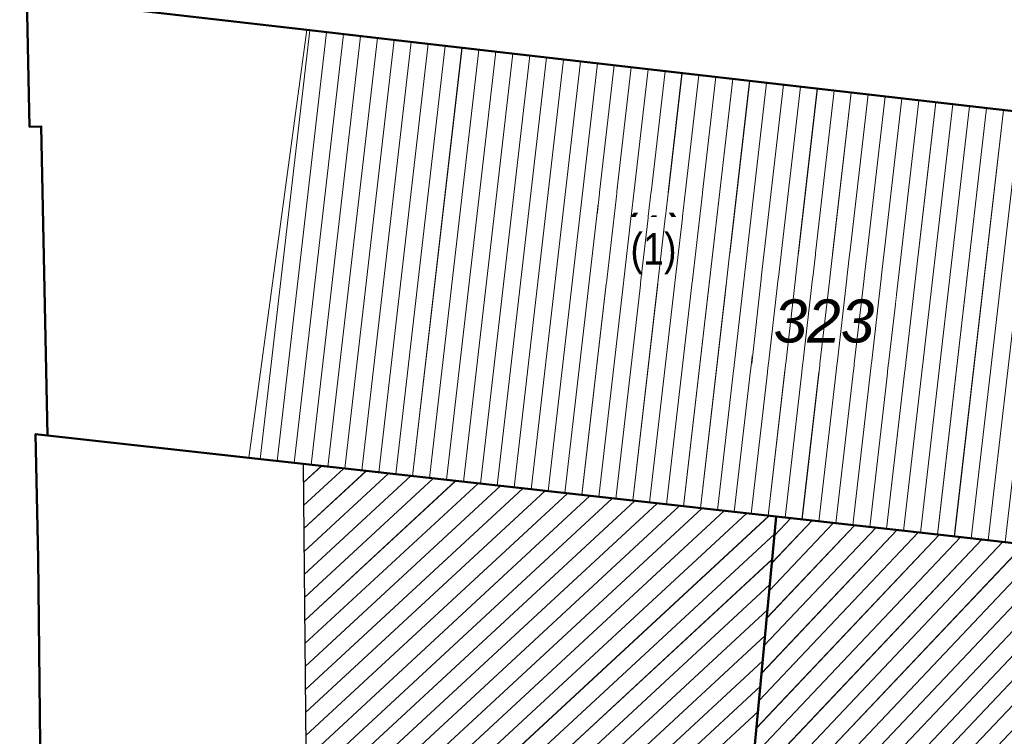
# Model space of a CAD drawing. Header units: millimetres. Extents: x 32365810 to 32368499, y 5620272 to 5622478.
# Tile 227 of 249: x 32366548 to 32366570, y 5620844 to 5620859. Entities that reach past the tile are written whole.
import ezdxf

# ---------------------------------------------------------------- set-up
doc = ezdxf.new("R2010")
doc.units = ezdxf.units.MM
for name, pattern in [('1600.1047', [0]), ('1600.2028', [0]), ('1600.2505', [0]), ('1600.8201', [0.5, 0.25, -0.125, 0, -0.125])]:
    doc.linetypes.add(name, pattern=pattern)
doc.layers.get('0').update_dxf_attribs({"color": 1, "linetype": 'CONTINUOUS'})
for name, color, linetype in [('_K_Ebene 32', 251, 'CONTINUOUS'), ('_K_Gebäude', 251, 'CONTINUOUS'), ('Ebene 32', 7, 'CONTINUOUS')]:
    doc.layers.add(name, color=color, linetype=linetype)
doc.layers.add('_K_Flurstücke_Grenzpunkte', color=251, linetype='CONTINUOUS', lineweight=50)
for name, color, linetype, transparency in [('Flurstücke_Grenzpunkte', 11, 'CONTINUOUS', 0.75), ('Gebäude', 31, 'CONTINUOUS', 0.75), ('Lagebezeichnungen', 12, 'CONTINUOUS', 0.75)]:
    doc.layers.add(name, color=color, linetype=linetype, transparency=transparency)
doc.styles.add('Flurstücksnummer - K 10 700', font='ariali.ttf')
doc.styles.add('Hausnummern NRW', font='arial.ttf', dxfattribs={"width": 0.85})

# ---------------------------------------------------------------- blocks, each defined once
blk = doc.blocks.new('O1134')
at = {"layer": 'Flurstücke_Grenzpunkte', "color": 7, "linetype": '1600.2028', "lineweight": 35}
for p, q in [((32366048.95, 5622208.059), (32366048.693, 5622208.087)), ((32366048.693, 5622208.087), (32366048.749, 5622205.345)), ((32366053.383, 5622207.565), (32366048.95, 5622208.059)), ((32366054.584, 5622207.43), (32366053.383, 5622207.565)), ((32366064.999, 5622206.27), (32366054.584, 5622207.43)), ((32366064.213, 5622197.868), (32366064.999, 5622206.27)), ((32366048.749, 5622205.345), (32366048.916, 5622189.657))]:
    blk.add_line(p, q, dxfattribs=at)
blk = doc.blocks.new('O1252')
at = {"layer": 'Flurstücke_Grenzpunkte', "color": 7, "linetype": '1600.2028', "lineweight": 35}
for p, q in [((32366048.497, 5622217.701), (32366054.664, 5622216.989)), ((32366054.664, 5622216.989), (32366057.198, 5622216.697)), ((32366057.198, 5622216.697), (32366071.373, 5622215.064))]:
    blk.add_line(p, q, dxfattribs=at)
blk = doc.blocks.new('O1480')
at = {"layer": 'Flurstücke_Grenzpunkte', "color": 7, "linetype": '1600.2028', "lineweight": 35}
for p, q in [((32366064.213, 5622197.868), (32366064.999, 5622206.27)), ((32366069.01, 5622205.822), (32366064.999, 5622206.27)), ((32366087.333, 5622206.04), (32366070.215, 5622205.568)), ((32366087.333, 5622206.04), (32366086.719, 5622196.83)), ((32366070.229, 5622205.687), (32366069.01, 5622205.822)), ((32366070.215, 5622205.568), (32366070.229, 5622205.687)), ((32366068.161, 5622197.8), (32366064.213, 5622197.868)), ((32366068.496, 5622195.175), (32366068.161, 5622197.8)), ((32366074.18, 5622196.735), (32366068.496, 5622195.175)), ((32366074.171, 5622196.476), (32366086.719, 5622196.83)), ((32366074.171, 5622196.476), (32366074.18, 5622196.735))]:
    blk.add_line(p, q, dxfattribs=at)
at = {"layer": 'Flurstücke_Grenzpunkte', "color": 7, "lineweight": 18, "insert": (32366075.773, 5622199.935), "char_height": 0.95, "attachment_point": 8, "line_spacing_factor": 0.69, "style": 'Flurstücksnummer - K 10 700', "bg_fill": 2}
blk.add_mtext('194', dxfattribs=at)
blk = doc.blocks.new('O1830')
at = {"layer": 'Flurstücke_Grenzpunkte', "color": 7, "linetype": '1600.2028', "lineweight": 35}
for p, q in [((32366048.497, 5622217.701), (32366054.664, 5622216.989)), ((32366048.497, 5622217.701), (32366048.555, 5622214.857)), ((32366054.664, 5622216.989), (32366057.198, 5622216.697)), ((32366057.198, 5622216.697), (32366071.373, 5622215.064)), ((32366048.555, 5622214.857), (32366048.815, 5622214.862)), ((32366048.815, 5622214.862), (32366048.95, 5622208.059)), ((32366053.383, 5622207.565), (32366048.95, 5622208.059)), ((32366054.584, 5622207.43), (32366053.383, 5622207.565)), ((32366064.999, 5622206.27), (32366054.584, 5622207.43)), ((32366069.01, 5622205.822), (32366064.999, 5622206.27)), ((32366070.229, 5622205.687), (32366069.01, 5622205.822))]:
    blk.add_line(p, q, dxfattribs=at)
at = {"layer": 'Flurstücke_Grenzpunkte', "color": 7, "lineweight": 18, "insert": (32366066.049, 5622210.09), "char_height": 0.95, "attachment_point": 8, "line_spacing_factor": 0.69, "style": 'Flurstücksnummer - K 10 700', "bg_fill": 2}
blk.add_mtext('323', dxfattribs=at)
blk = doc.blocks.new('O2616')
at = {"layer": 'Gebäude', "color": 7, "linetype": '1600.2505', "lineweight": 18}
for p, q in [((32366054.664, 5622216.989), (32366053.383, 5622207.565)), ((32366057.198, 5622216.697), (32366054.664, 5622216.989)), ((32366071.373, 5622215.064), (32366057.198, 5622216.697)), ((32366071.358, 5622214.934), (32366071.373, 5622215.064)), ((32366071.358, 5622214.934), (32366070.229, 5622205.687)), ((32366053.383, 5622207.565), (32366054.584, 5622207.43)), ((32366054.584, 5622207.43), (32366064.999, 5622206.27)), ((32366064.999, 5622206.27), (32366069.01, 5622205.822)), ((32366069.01, 5622205.822), (32366070.229, 5622205.687))]:
    blk.add_line(p, q, dxfattribs=at)
at = {"layer": 'Ebene 32', "color": 7, "lineweight": 18, "insert": (32366062.295, 5622211.606), "char_height": 0.7, "attachment_point": 8, "line_spacing_factor": 0.69, "style": 'Hausnummern NRW', "bg_fill": 2}
blk.add_mtext('(1)', dxfattribs=at)
blk = doc.blocks.new('O2730')
at = {"layer": 'Gebäude', "color": 7, "linetype": '1600.8201', "lineweight": 18}
for p, q in [((32366064.999, 5622206.27), (32366064.213, 5622197.868)), ((32366069.01, 5622205.822), (32366064.999, 5622206.27)), ((32366087.333, 5622206.04), (32366070.215, 5622205.568)), ((32366086.719, 5622196.83), (32366087.333, 5622206.04)), ((32366070.229, 5622205.687), (32366069.01, 5622205.822)), ((32366070.215, 5622205.568), (32366070.229, 5622205.687)), ((32366064.213, 5622197.868), (32366068.161, 5622197.8)), ((32366068.161, 5622197.8), (32366068.496, 5622195.175)), ((32366068.496, 5622195.175), (32366074.18, 5622196.735)), ((32366074.171, 5622196.476), (32366086.719, 5622196.83)), ((32366074.18, 5622196.735), (32366074.171, 5622196.476))]:
    blk.add_line(p, q, dxfattribs=at)
at = {"layer": 'Lagebezeichnungen', "color": 7, "lineweight": 18, "insert": (32366086.496, 5622201.419), "char_height": 0.7, "attachment_point": 8, "rotation": 86.2127, "line_spacing_factor": 0.69, "style": 'Hausnummern NRW', "bg_fill": 2}
blk.add_mtext('9', dxfattribs=at)
blk = doc.blocks.new('O3124')
at = {"layer": 'Gebäude', "color": 7, "linetype": '1600.2505', "lineweight": 18}
for p, q in [((32366054.584, 5622207.43), (32366064.999, 5622206.27)), ((32366054.584, 5622207.43), (32366054.644, 5622201.179)), ((32366064.213, 5622197.868), (32366064.999, 5622206.27))]:
    blk.add_line(p, q, dxfattribs=at)
blk = doc.blocks.new('*X1217')
at = {"color": 253, "linetype": '1600.1047', "lineweight": 18, "true_color": 0xb2b2b2}
for p, q in [((32366053.638195, 5622207.536314), (32366054.726308, 5622216.98182)), ((32366054.010849, 5622207.494426), (32366055.098843, 5622216.938892)), ((32366054.383504, 5622207.452537), (32366055.471378, 5622216.895964)), ((32366054.756178, 5622207.410823), (32366055.843913, 5622216.853035)), ((32366055.128877, 5622207.369313), (32366056.216448, 5622216.810107)), ((32366055.501575, 5622207.327802), (32366056.588982, 5622216.767179)), ((32366055.874273, 5622207.286292), (32366056.961517, 5622216.724251)), ((32366056.246971, 5622207.244782), (32366057.334052, 5622216.681326)), ((32366056.619669, 5622207.203272), (32366057.706588, 5622216.638409)), ((32366056.992367, 5622207.161761), (32366058.079124, 5622216.595492)), ((32366057.365065, 5622207.120251), (32366058.451661, 5622216.552575)), ((32366057.737763, 5622207.078741), (32366058.824197, 5622216.509658)), ((32366058.110462, 5622207.03723), (32366059.196733, 5622216.46674)), ((32366058.48316, 5622206.99572), (32366059.569269, 5622216.423823)), ((32366058.855858, 5622206.95421), (32366059.941805, 5622216.380906)), ((32366059.228556, 5622206.912699), (32366060.314341, 5622216.337989)), ((32366059.601254, 5622206.871189), (32366060.686877, 5622216.295071)), ((32366059.973952, 5622206.829679), (32366061.059413, 5622216.252154)), ((32366060.34665, 5622206.788169), (32366061.431949, 5622216.209237)), ((32366060.719348, 5622206.746658), (32366061.804485, 5622216.16632)), ((32366061.092047, 5622206.705148), (32366062.177021, 5622216.123403)), ((32366061.464745, 5622206.663638), (32366062.549557, 5622216.080485)), ((32366061.837443, 5622206.622127), (32366062.922093, 5622216.037568)), ((32366062.210141, 5622206.580617), (32366063.294629, 5622215.994651)), ((32366062.582839, 5622206.539107), (32366063.667165, 5622215.951734)), ((32366062.955537, 5622206.497596), (32366064.039701, 5622215.908817)), ((32366063.328235, 5622206.456086), (32366064.412237, 5622215.865899)), ((32366063.700934, 5622206.414576), (32366064.784773, 5622215.822982)), ((32366064.073632, 5622206.373065), (32366065.15731, 5622215.780065)), ((32366064.44633, 5622206.331555), (32366065.529846, 5622215.737148)), ((32366064.819028, 5622206.290045), (32366065.902382, 5622215.694231)), ((32366065.191719, 5622206.248475), (32366066.274918, 5622215.651313)), ((32366065.564404, 5622206.206848), (32366066.647454, 5622215.608396)), ((32366065.937089, 5622206.165222), (32366067.01999, 5622215.565479)), ((32366066.309773, 5622206.123596), (32366067.392526, 5622215.522562)), ((32366066.682458, 5622206.08197), (32366067.765062, 5622215.479645)), ((32366067.055143, 5622206.040343), (32366068.137598, 5622215.436727)), ((32366067.427828, 5622205.998717), (32366068.510134, 5622215.39381)), ((32366067.800513, 5622205.957091), (32366068.88267, 5622215.350893)), ((32366068.173197, 5622205.915465), (32366069.255206, 5622215.307976)), ((32366068.545882, 5622205.873839), (32366069.627742, 5622215.265059)), ((32366068.918567, 5622205.832212), (32366070.000278, 5622215.222141)), ((32366069.291282, 5622205.790849), (32366070.372814, 5622215.179224)), ((32366069.664007, 5622205.749571), (32366070.74535, 5622215.136307)), ((32366070.036732, 5622205.708293), (32366071.117886, 5622215.09339))]:
    blk.add_line(p, q, dxfattribs=at)
blk = doc.blocks.new('*X1253')
at = {"color": 253, "linetype": '1600.1047', "lineweight": 18, "true_color": 0xb2b2b2}
for p, q in [((32366064.903515, 5622205.249312), (32366065.786215, 5622206.182074)), ((32366064.960152, 5622205.854737), (32366065.319275, 5622206.234228)), ((32366064.676967, 5622202.827612), (32366067.653975, 5622205.973458)), ((32366064.733604, 5622203.433037), (32366067.187035, 5622206.025612)), ((32366064.790241, 5622204.038462), (32366066.720095, 5622206.077766)), ((32366064.846878, 5622204.643887), (32366066.253155, 5622206.12992)), ((32366075.215569, 5622196.505469), (32366084.155465, 5622205.952385)), ((32366075.746025, 5622196.520434), (32366084.685593, 5622205.967002)), ((32366076.276482, 5622196.535399), (32366085.215721, 5622205.98162)), ((32366076.806939, 5622196.550364), (32366085.745848, 5622205.996237)), ((32366077.337395, 5622196.565329), (32366086.275976, 5622206.010854)), ((32366077.867852, 5622196.580294), (32366086.806104, 5622206.025472)), ((32366078.398309, 5622196.595259), (32366087.332762, 5622206.036423)), ((32366064.450419, 5622200.405911), (32366069.52215, 5622205.765281)), ((32366064.507056, 5622201.011336), (32366069.054832, 5622205.817035)), ((32366064.563693, 5622201.616761), (32366068.587855, 5622205.86915)), ((32366064.62033, 5622202.222187), (32366068.120915, 5622205.921304)), ((32366068.224599, 5622197.301652), (32366076.203551, 5622205.733124)), ((32366068.285951, 5622196.820907), (32366076.733679, 5622205.747742)), ((32366068.347303, 5622196.340163), (32366077.263806, 5622205.762359)), ((32366068.408655, 5622195.859419), (32366077.793934, 5622205.776976)), ((32366068.470007, 5622195.378674), (32366078.324062, 5622205.791594)), ((32366068.897957, 5622195.285319), (32366078.854189, 5622205.806211)), ((32366069.595393, 5622195.476733), (32366079.384317, 5622205.820828)), ((32366070.292829, 5622195.668148), (32366079.914444, 5622205.835446)), ((32366070.990265, 5622195.859563), (32366080.444572, 5622205.850063)), ((32366071.687701, 5622196.050977), (32366080.9747, 5622205.864681)), ((32366072.385137, 5622196.242392), (32366081.504827, 5622205.879298)), ((32366073.082573, 5622196.433806), (32366082.034955, 5622205.893915)), ((32366073.780009, 5622196.625221), (32366082.565083, 5622205.908533)), ((32366074.171606, 5622196.493451), (32366083.09521, 5622205.92315)), ((32366074.685112, 5622196.490504), (32366083.625338, 5622205.937767)), ((32366064.223871, 5622197.984211), (32366071.432402, 5622205.601568)), ((32366064.280508, 5622198.589636), (32366070.902275, 5622205.58695)), ((32366064.337145, 5622199.195061), (32366070.372147, 5622205.572333)), ((32366064.393782, 5622199.800486), (32366069.989469, 5622205.713527)), ((32366064.623502, 5622197.86093), (32366071.96253, 5622205.616185)), ((32366065.131516, 5622197.85218), (32366072.492658, 5622205.630803)), ((32366065.63953, 5622197.84343), (32366073.022785, 5622205.64542)), ((32366066.147545, 5622197.83468), (32366073.552913, 5622205.660037)), ((32366066.655559, 5622197.82593), (32366074.083041, 5622205.674655)), ((32366067.163574, 5622197.81718), (32366074.613168, 5622205.689272)), ((32366067.671588, 5622197.80843), (32366075.143296, 5622205.703889)), ((32366068.163247, 5622197.782396), (32366075.673423, 5622205.718507)), ((32366078.928765, 5622196.610224), (32366087.293633, 5622205.449499)), ((32366079.459222, 5622196.62519), (32366087.254505, 5622204.862576)), ((32366079.989679, 5622196.640155), (32366087.215377, 5622204.275652)), ((32366080.520135, 5622196.65512), (32366087.176249, 5622203.688729)), ((32366081.050592, 5622196.670085), (32366087.13712, 5622203.101806)), ((32366081.581049, 5622196.68505), (32366087.097992, 5622202.514882)), ((32366082.111505, 5622196.700015), (32366087.058864, 5622201.927959)), ((32366082.641962, 5622196.71498), (32366087.019736, 5622201.341036)), ((32366083.172419, 5622196.729945), (32366086.980607, 5622200.754112)), ((32366083.702875, 5622196.74491), (32366086.941479, 5622200.167189)), ((32366084.233332, 5622196.759875), (32366086.902351, 5622199.580265)), ((32366084.763789, 5622196.77484), (32366086.863223, 5622198.993342)), ((32366085.294245, 5622196.789805), (32366086.824095, 5622198.406419)), ((32366085.824702, 5622196.80477), (32366086.784966, 5622197.819495)), ((32366086.355159, 5622196.819735), (32366086.745838, 5622197.232572))]:
    blk.add_line(p, q, dxfattribs=at)
blk = doc.blocks.new('*X1367')
at = {"color": 253, "linetype": '1600.1047', "lineweight": 18, "true_color": 0xb2b2b2}
for p, q in [((32366054.982822, 5622207.38558), (32366054.587935, 5622207.020075)), ((32366055.475585, 5622207.330697), (32366054.592796, 5622206.513593)), ((32366055.968348, 5622207.275814), (32366054.597658, 5622206.007112)), ((32366056.461111, 5622207.220931), (32366054.602519, 5622205.50063)), ((32366056.953874, 5622207.166049), (32366054.60738, 5622204.994149)), ((32366057.446637, 5622207.111166), (32366054.612242, 5622204.487667)), ((32366057.9394, 5622207.056283), (32366054.617103, 5622203.981186)), ((32366058.432163, 5622207.0014), (32366054.621965, 5622203.474704)), ((32366058.924926, 5622206.946517), (32366054.626826, 5622202.968223)), ((32366059.417689, 5622206.891634), (32366054.631688, 5622202.461741)), ((32366059.910452, 5622206.836751), (32366054.636549, 5622201.95526)), ((32366060.895978, 5622206.726986), (32366048.859009, 5622195.585641)), ((32366061.38874, 5622206.672103), (32366048.863948, 5622195.079232)), ((32366061.881503, 5622206.61722), (32366048.868887, 5622194.572822)), ((32366060.403215, 5622206.781869), (32366054.641411, 5622201.448778)), ((32366062.374266, 5622206.562337), (32366048.873827, 5622194.066413)), ((32366062.867029, 5622206.507454), (32366048.878766, 5622193.560003)), ((32366063.359792, 5622206.452571), (32366048.883602, 5622193.053499)), ((32366063.852555, 5622206.397688), (32366048.888434, 5622192.546989)), ((32366064.345318, 5622206.342806), (32366048.893265, 5622192.04048)), ((32366064.838081, 5622206.287923), (32366048.898096, 5622191.533971)), ((32366064.963757, 5622205.893266), (32366048.902928, 5622191.027461)), ((32366064.911423, 5622205.333846), (32366048.907759, 5622190.520952)), ((32366064.85909, 5622204.774425), (32366048.912591, 5622190.014443)), ((32366064.806757, 5622204.215004), (32366048.91745, 5622189.507959)), ((32366064.754423, 5622203.655584), (32366048.922376, 5622189.001538)), ((32366064.70209, 5622203.096163), (32366048.927303, 5622188.495117)), ((32366064.649757, 5622202.536742), (32366048.932229, 5622187.988695)), ((32366064.597424, 5622201.977322), (32366048.937156, 5622187.482274))]:
    blk.add_line(p, q, dxfattribs=at)

msp = doc.modelspace()

# ---------------------------------------------------------------- linework, layer by layer
at = {"layer": '_K_Flurstücke_Grenzpunkte', "linetype": '1600.2028'}
for points in [[(32366571.198, 5620857.318), (32366571.183, 5620857.188), (32366576.539, 5620856.64), (32366576.569, 5620856.899), (32366579.464, 5620856.747), (32366579.479, 5620856.877), (32366587.973, 5620855.867), (32366588.717, 5620862.793), (32366572.176, 5620864.743), (32366570.976, 5620864.885), (32366557.975, 5620866.418), (32366548.166, 5620867.574), (32366548.322, 5620859.955), (32366554.489, 5620859.243), (32366557.023, 5620858.951)], [(32366570.054, 5620847.941), (32366568.835, 5620848.076), (32366564.824, 5620848.524), (32366554.409, 5620849.684), (32366553.208, 5620849.819), (32366548.775, 5620850.313), (32366548.64, 5620857.116), (32366548.38, 5620857.111), (32366548.322, 5620859.955), (32366554.489, 5620859.243), (32366557.023, 5620858.951), (32366571.198, 5620857.318), (32366571.183, 5620857.188), (32366576.539, 5620856.64), (32366576.569, 5620856.899), (32366579.464, 5620856.747), (32366579.479, 5620856.877), (32366587.973, 5620855.867), (32366587.158, 5620848.294), (32366570.04, 5620847.822)], [(32366567.986, 5620840.054), (32366564.038, 5620840.122), (32366564.824, 5620848.524), (32366568.835, 5620848.076), (32366570.054, 5620847.941), (32366570.04, 5620847.822), (32366587.158, 5620848.294), (32366586.544, 5620839.084), (32366573.996, 5620838.73), (32366574.005, 5620838.989), (32366568.321, 5620837.429)]]:
    msp.add_lwpolyline(points, close=True, dxfattribs=at)
msp.add_lwpolyline([(32366574.005, 5620838.989), (32366568.321, 5620837.429), (32366567.986, 5620840.054), (32366564.038, 5620840.122), (32366564.824, 5620848.524), (32366554.409, 5620849.684), (32366553.208, 5620849.819), (32366548.775, 5620850.313), (32366548.518, 5620850.341), (32366548.574, 5620847.599), (32366548.741, 5620831.911), (32366548.854, 5620820.295), (32366551.371, 5620820.397), (32366551.494, 5620814.97), (32366555.472, 5620815.131), (32366556.384, 5620814.247), (32366556.382, 5620814.447), (32366559.321, 5620814.495), (32366559.886, 5620795.765)], dxfattribs=at)
at = {"layer": '_K_Gebäude', "linetype": '1600.1047', "lineweight": 18}
for p, q in [((32366553.464, 5620849.79), (32366554.552, 5620859.235)), ((32366553.836, 5620849.748), (32366554.924, 5620859.193)), ((32366554.209, 5620849.706), (32366555.297, 5620859.15)), ((32366554.582, 5620849.664), (32366555.669, 5620859.107)), ((32366554.954, 5620849.623), (32366556.042, 5620859.064)), ((32366555.327, 5620849.581), (32366556.414, 5620859.021)), ((32366555.7, 5620849.54), (32366556.787, 5620858.978)), ((32366556.072, 5620849.498), (32366557.159, 5620858.935)), ((32366556.445, 5620849.457), (32366557.532, 5620858.892)), ((32366556.818, 5620849.415), (32366557.905, 5620858.849)), ((32366557.19, 5620849.374), (32366558.277, 5620858.806)), ((32366557.563, 5620849.332), (32366558.65, 5620858.763)), ((32366557.936, 5620849.291), (32366559.022, 5620858.72)), ((32366558.309, 5620849.249), (32366559.395, 5620858.677)), ((32366558.681, 5620849.208), (32366559.767, 5620858.635)), ((32366559.054, 5620849.166), (32366560.14, 5620858.592)), ((32366559.427, 5620849.125), (32366560.512, 5620858.549)), ((32366559.799, 5620849.083), (32366560.885, 5620858.506)), ((32366560.172, 5620849.042), (32366561.257, 5620858.463)), ((32366560.545, 5620849), (32366561.63, 5620858.42)), ((32366560.917, 5620848.959), (32366562.002, 5620858.377)), ((32366561.29, 5620848.917), (32366562.375, 5620858.334)), ((32366561.663, 5620848.876), (32366562.748, 5620858.291)), ((32366562.036, 5620848.834), (32366563.12, 5620858.248)), ((32366562.408, 5620848.793), (32366563.493, 5620858.205)), ((32366562.781, 5620848.751), (32366563.865, 5620858.162)), ((32366563.154, 5620848.71), (32366564.238, 5620858.12)), ((32366563.526, 5620848.668), (32366564.61, 5620858.077)), ((32366563.899, 5620848.627), (32366564.983, 5620858.034)), ((32366564.272, 5620848.585), (32366565.355, 5620857.991)), ((32366564.644, 5620848.544), (32366565.728, 5620857.948)), ((32366565.017, 5620848.502), (32366566.1, 5620857.905)), ((32366565.39, 5620848.461), (32366566.473, 5620857.862)), ((32366565.763, 5620848.419), (32366566.845, 5620857.819)), ((32366566.135, 5620848.377), (32366567.218, 5620857.776)), ((32366566.508, 5620848.336), (32366567.59, 5620857.733)), ((32366566.881, 5620848.294), (32366567.963, 5620857.69)), ((32366567.253, 5620848.252), (32366568.336, 5620857.647)), ((32366567.626, 5620848.211), (32366568.708, 5620857.605)), ((32366567.999, 5620848.169), (32366569.081, 5620857.562)), ((32366568.371, 5620848.127), (32366569.453, 5620857.519)), ((32366568.744, 5620848.086), (32366569.826, 5620857.476)), ((32366569.117, 5620848.045), (32366570.198, 5620857.433)), ((32366569.489, 5620848.003), (32366570.571, 5620857.39)), ((32366554.808, 5620849.639), (32366554.413, 5620849.274)), ((32366555.301, 5620849.584), (32366554.418, 5620848.767)), ((32366555.794, 5620849.529), (32366554.423, 5620848.261)), ((32366556.287, 5620849.475), (32366554.428, 5620847.754)), ((32366556.779, 5620849.42), (32366554.433, 5620847.248)), ((32366557.272, 5620849.365), (32366554.438, 5620846.741)), ((32366557.765, 5620849.31), (32366554.443, 5620846.235)), ((32366558.258, 5620849.255), (32366554.447, 5620845.728)), ((32366558.75, 5620849.2), (32366554.452, 5620845.222)), ((32366560.721, 5620848.981), (32366548.684, 5620837.839)), ((32366559.243, 5620849.145), (32366554.457, 5620844.715)), ((32366559.736, 5620849.09), (32366554.462, 5620844.209)), ((32366560.229, 5620849.036), (32366554.467, 5620843.702)), ((32366561.214, 5620848.926), (32366548.689, 5620837.333)), ((32366561.707, 5620848.871), (32366548.694, 5620836.826)), ((32366562.2, 5620848.816), (32366548.699, 5620836.32)), ((32366562.692, 5620848.761), (32366548.704, 5620835.814)), ((32366563.185, 5620848.706), (32366548.709, 5620835.307)), ((32366563.678, 5620848.651), (32366548.714, 5620834.801)), ((32366564.171, 5620848.596), (32366548.719, 5620834.294)), ((32366564.664, 5620848.542), (32366548.724, 5620833.788)), ((32366564.616, 5620846.292), (32366566.546, 5620848.331)), ((32366564.672, 5620846.898), (32366566.079, 5620848.384)), ((32366564.729, 5620847.503), (32366565.612, 5620848.436)), ((32366564.786, 5620848.108), (32366565.145, 5620848.488)), ((32366564.789, 5620848.147), (32366548.728, 5620833.281)), ((32366564.332, 5620843.265), (32366568.88, 5620848.071)), ((32366564.389, 5620843.87), (32366568.413, 5620848.123)), ((32366564.446, 5620844.476), (32366567.946, 5620848.175)), ((32366564.502, 5620845.081), (32366567.479, 5620848.227)), ((32366564.559, 5620845.687), (32366567.012, 5620848.279)), ((32366564.049, 5620840.238), (32366571.258, 5620847.855)), ((32366564.219, 5620842.054), (32366569.815, 5620847.967)), ((32366564.276, 5620842.66), (32366569.348, 5620848.019)), ((32366564.449, 5620840.115), (32366571.788, 5620847.87)), ((32366564.957, 5620840.106), (32366572.318, 5620847.884)), ((32366565.465, 5620840.097), (32366572.848, 5620847.899)), ((32366565.973, 5620840.088), (32366573.378, 5620847.914)), ((32366564.106, 5620840.843), (32366570.728, 5620847.841)), ((32366564.163, 5620841.449), (32366570.198, 5620847.826)), ((32366564.737, 5620847.588), (32366548.733, 5620832.775)), ((32366564.685, 5620847.028), (32366548.738, 5620832.268)), ((32366564.632, 5620846.469), (32366548.743, 5620831.762)), ((32366564.58, 5620845.909), (32366548.748, 5620831.255)), ((32366564.528, 5620845.35), (32366548.753, 5620830.749)), ((32366564.475, 5620844.79), (32366548.758, 5620830.242)), ((32366564.423, 5620844.231), (32366548.763, 5620829.736))]:
    msp.add_line(p, q, dxfattribs=at)
at = {"layer": '_K_Gebäude', "linetype": '1600.2505', "lineweight": -2}
msp.add_lwpolyline([(32366574.005, 5620838.989), (32366568.321, 5620837.429), (32366567.986, 5620840.054), (32366564.038, 5620840.122), (32366564.824, 5620848.524), (32366554.409, 5620849.684), (32366554.469, 5620843.433), (32366548.63, 5620843.377), (32366548.704, 5620835.79), (32366548.741, 5620831.911), (32366548.854, 5620820.295), (32366551.371, 5620820.397), (32366551.494, 5620814.97), (32366555.472, 5620815.131), (32366556.384, 5620814.247), (32366556.382, 5620814.447), (32366559.321, 5620814.495), (32366559.886, 5620795.765)], dxfattribs=at)
at = {"layer": '_K_Gebäude', "linetype": '1600.8201', "lineweight": -2}
msp.add_lwpolyline([(32366570.054, 5620847.941), (32366568.835, 5620848.076), (32366564.824, 5620848.524), (32366564.038, 5620840.122), (32366567.986, 5620840.054), (32366568.321, 5620837.429), (32366574.005, 5620838.989), (32366573.996, 5620838.73), (32366586.544, 5620839.084), (32366587.158, 5620848.294), (32366570.04, 5620847.822)], close=True, dxfattribs=at)

# ---------------------------------------------------------------- next in the draw order: texts
at = {"layer": '_K_Ebene 32', "lineweight": 18, "insert": (32366562.12, 5620853.86), "char_height": 1, "attachment_point": 8, "line_spacing_factor": 0.69, "style": 'Hausnummern NRW', "bg_fill": 2}
msp.add_mtext('(1)', dxfattribs=at)

# ---------------------------------------------------------------- next in the draw order: linework, layer by layer
at = {"layer": '_K_Gebäude', "linetype": '1600.2505', "lineweight": 18}
msp.add_lwpolyline([(32366568.835, 5620848.076), (32366570.054, 5620847.941), (32366571.183, 5620857.188), (32366571.198, 5620857.318), (32366557.023, 5620858.951), (32366554.489, 5620859.243), (32366553.208, 5620849.819), (32366554.409, 5620849.684), (32366564.824, 5620848.524)], close=True, dxfattribs=at)

# ---------------------------------------------------------------- next in the draw order: block references
at = {"layer": 'Flurstücke_Grenzpunkte', "color": 7, "true_color": 0xffffff}
for name in ['O1252', 'O1134']:
    msp.add_blockref(name, (499.825, -1357.746), dxfattribs=at)

# ---------------------------------------------------------------- next in the draw order: texts
at = {"layer": '_K_Flurstücke_Grenzpunkte', "lineweight": 18, "insert": (32366565.874, 5620852.344), "char_height": 1.3, "attachment_point": 8, "line_spacing_factor": 0.69, "style": 'Flurstücksnummer - K 10 700', "bg_fill": 2}
msp.add_mtext('323', dxfattribs=at)

# ---------------------------------------------------------------- next in the draw order: block references
at = {"layer": 'Flurstücke_Grenzpunkte', "color": 7, "true_color": 0xffffff}
msp.add_blockref('O1480', (499.825, -1357.746), dxfattribs=at)

# ---------------------------------------------------------------- next in the draw order: block references
msp.add_blockref('O1830', (499.825, -1357.746), dxfattribs=at)

# ---------------------------------------------------------------- next in the draw order: block references
at = {"layer": 'Gebäude', "color": 7, "true_color": 0xffffff}
msp.add_blockref('O2616', (499.825, -1357.746), dxfattribs=at)

# ---------------------------------------------------------------- next in the draw order: block references
msp.add_blockref('O2730', (499.825, -1357.746), dxfattribs=at)

# ---------------------------------------------------------------- next in the draw order: block references
msp.add_blockref('O3124', (499.825, -1357.746), dxfattribs=at)

# ---------------------------------------------------------------- next in the draw order: block references
for name in ['*X1217', '*X1367', '*X1253']:
    msp.add_blockref(name, (499.825, -1357.746), dxfattribs=at)

doc.saveas('drawing.dxf')
